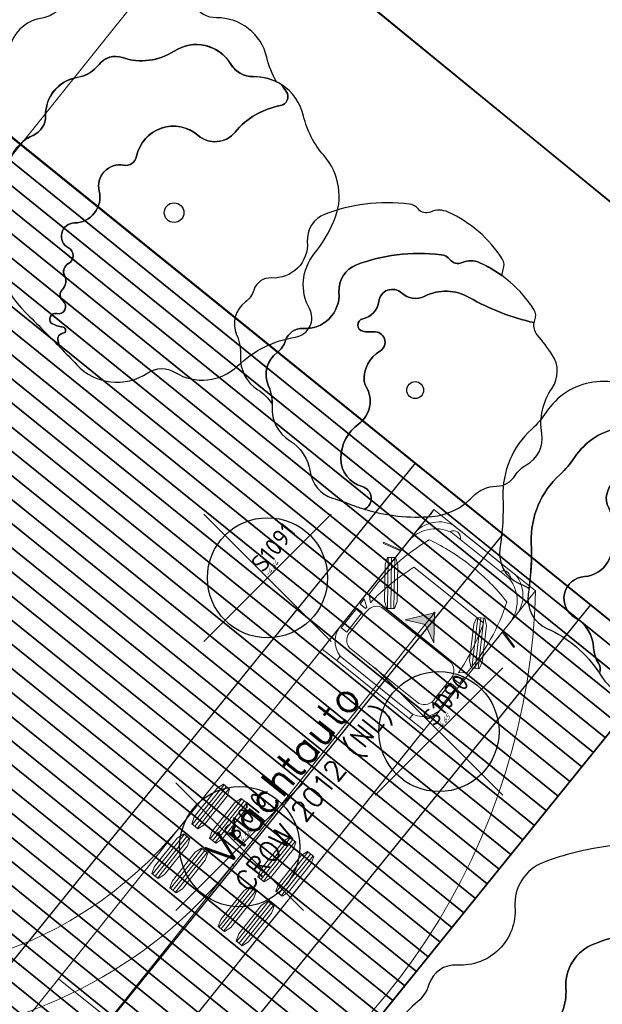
# Model space of a CAD drawing. Header units: metres. Extents: x 93008 to 98406, y 448779 to 454332.
# Tile 108 of 136: x 95703 to 95715, y 451773 to 451792. Entities that reach past the tile are written whole.
import ezdxf
from ezdxf.enums import TextEntityAlignment as Align

# ---------------------------------------------------------------- set-up
doc = ezdxf.new("R2010")
doc.units = ezdxf.units.M
doc.header["$MEASUREMENT"] = 0
doc.header["$PDMODE"] = 3
doc.header["$PDSIZE"] = 0.25
doc.linetypes.add('XX-PROJECTGRENS', pattern=[18, 12, -3, 0, -3])
doc.layers.get('DefPoints').update_dxf_attribs({"color": 6})
for name, color, linetype, lineweight in [('B-ME-AL-SITUATIEMETING-S', 7, 'Continuous', 13), ('B-ME-GR-BOOM-ONVOLDOENDE-S', 1, 'Continuous', 25), ('B-ME-GR-BOOM-S', 90, 'Continuous', 25), ('N-PV-GR-BOOM-BRUIN-S', 32, 'Continuous', 25), ('N-PV-GR-BOOM-BRUINDONKER-S', 34, 'Continuous', 25), ('N-PV-GR-BOOM-GEEL-S', 2, 'Continuous', 25), ('N-PV-GR-BOOM-GEELDONKER-S', 42, 'Continuous', 25), ('N-PV-GR-BOOM-GROEN-S', 3, 'Continuous', 25), ('N-PV-GR-BOOM-GROENDONKER-S', 85, 'Continuous', 25), ('N-PV-GR-BOOM-S', 1, 'Continuous', 25), ('N-PV-IE-TERREINAFSCHEIDING_KUNSTMATIG_HEKWERK-G', 20, 'IE-TERREINAFSCHEIDING-KUNSTMATIG', 35), ('N-PV-KG-GRENS_BEHEER-G', 210, 'Continuous', 35), ('N-PV-KG-PROJECTGRENS-G', 7, 'XX-PROJECTGRENS', 35), ('N-PV-VH-VERHARDING_GRASBETONSTENEN-A', 8, 'Continuous', 35), ('N-PV-VH-VERHARDING_HALFVERHARDING-G', 252, 'Continuous', 35), ('X-XX-AL-MEETPUNT_DATA_HOOGTE-T', 3, 'Continuous', 13), ('X-XX-AL-MEETPUNT_DATA_PUNTNUMMER-T', 7, 'Continuous', 13), ('X-XX-AL-MEETPUNT_MARKER-S', 7, 'Continuous', 13), ('X-XX-AL-REFERENTIE_AUTOTURN-G', 7, 'Continuous', 18)]:
    doc.layers.add(name, color=color, linetype=linetype, lineweight=lineweight)
doc.layers.add('B-RO-GR-BEPLANTING_CULTUUR_VASTE PLANTENVAK-V', color=7, linetype='Continuous', lineweight=18, true_color=0xa5a552)
doc.layers.add('X-XX-AL-HULPLIJN-G', color=6, linetype='Continuous', plot=False)
doc.layers.add('X-XX-AL-SCHADUW-G', color=6, linetype='Continuous')
doc.styles.add('NLCS-ISO', font='NLCS-ISO.ttf')
doc.styles.add('TSText', font='Simplex.shx')
doc.linetypes.add('IE-TERREINAFSCHEIDING-KUNSTMATIG', pattern='A,4,[82,NLCS.SHX,S=0.75,R=90,X=0,Y=0],4,-2', length=10)

# ---------------------------------------------------------------- blocks, each defined once
blk = doc.blocks.new('*U273')
at = {"layer": 'B-ME-GR-BOOM-ONVOLDOENDE-S'}
for p, q in [((-1.061, -1.061), (1.061, 1.061)), ((-1.061, 1.061), (1.061, -1.061))]:
    blk.add_line(p, q, dxfattribs=at)
blk.add_circle((0, 0), 1, dxfattribs=at)
blk = doc.blocks.new('SAL-MEETPUNT_MARKER-SO')
at = {"layer": 'DefPoints', "color": 0, "linetype": 'ByBlock', "lineweight": -2}
blk.add_point((0, 0), dxfattribs=at)
at = {"layer": 'X-XX-AL-MEETPUNT_MARKER-S'}
blk.add_circle((0, 0), 0.0815, dxfattribs=at)
at = {"layer": 'X-XX-AL-MEETPUNT_DATA_HOOGTE-T', "style": 'NLCS-ISO', "oblique": 30}
blk.add_attdef('HOOGTE', (0.08, 0), '', height=1, dxfattribs=at)
at = {"layer": 'X-XX-AL-MEETPUNT_DATA_PUNTNUMMER-T', "color": 1, "style": 'NLCS-ISO'}
blk.add_attdef('PUNTID', (0.08, 1.19), '', height=3.5, dxfattribs=at)
blk = doc.blocks.new('*U54')
at = {"layer": 'N-PV-GR-BOOM-GEEL-S'}
blk.add_lwpolyline([(3.823, 2.167, -0.077411), (1.737, 2.976, 0.25338), (0.306, 3.016, -0.313234), (-0.436, 3.12, 0.611697), (-1.166, 2.852, -0.321523), (-1.684, 2.289, 0.811438), (-1.685, 1.891, 0.079735), (-1.339, 1.874, -0.80887), (-1.133, 1.252, 0.285039), (-1.636, 0.297, 0.120192), (-1.575, 0.104, -0.390977), (-1.812, -1.085, 0.237366), (-2.387, -2.198, 0.342476), (-1.701, -3.1, -0.687413), (-1.624, -3.83, 0.095092), (0.538, -4.06, 0.185494), (1.839, -3.431, -0.202595), (2.615, -3.087, 0.257097), (3.211, -2.745, -0.134222), (3.579, -2.397, 0.32068), (4.067, -1.411, -0.193351), (4.399, 0.064, 0.308305), (4.404, 1.131, 0.02394), (3.92, 1.779, -0.225611)], format="xyb", close=True, dxfattribs=at)
blk.add_circle((0, 0), 0.272, dxfattribs=at)
at = {"layer": 'N-PV-GR-BOOM-GEELDONKER-S'}
blk.add_lwpolyline([(2.081, 4.092, 0.215114), (1.506, 4.095, -0.339907), (1.123, 4.188, 0.194739), (0.83, 4.351, 0.062226), (-0.592, 4.35, 0.060058), (-1.878, 4.028, 0.33032), (-2.447, 3.137, -0.454376), (-3.6, 1.977, 0.346389), (-4.165, 1.589, -0.158321), (-4.437, 1.205, 0.347703), (-4.717, 0.154, -0.1163), (-4.592, -0.541, 0.273095), (-4.035, -1.616, -0.219827), (-3.372, -2.629, 0.287405), (-2.653, -3.472, -0.015909), (-2.022, -3.693, 0.018228), (-1.624, -3.83, 0.687413), (-1.701, -3.1, -0.342476), (-2.387, -2.198, -0.237366), (-1.812, -1.085, 0.390977), (-1.575, 0.104, -0.120192), (-1.636, 0.297, -0.285039), (-1.133, 1.252, 0.80887), (-1.339, 1.874, -0.079735), (-1.685, 1.891, -0.811438), (-1.684, 2.289, 0.321523), (-1.166, 2.852, -0.611697), (-0.436, 3.12, 0.313234), (0.306, 3.016, -0.25338), (1.737, 2.976, 0.077411), (3.823, 2.167, -0.044924), (3.847, 2.247, 0.241983), (3.813, 2.589, 0.143352)], format="xyb", close=True, dxfattribs=at)
at = {"layer": 'X-XX-AL-SCHADUW-G'}
blk.add_lwpolyline([(1.064, 5.718, 0.215114), (0.489, 5.722, -0.339907), (0.106, 5.814, 0.194739), (-0.186, 5.977, 0.062226), (-1.609, 5.976, 0.060058), (-2.895, 5.654, 0.33032), (-3.463, 4.764, -0.454376), (-4.617, 3.603, 0.346389), (-5.182, 3.215, -0.158321), (-5.453, 2.831, 0.347703), (-5.733, 1.78, -0.1163), (-5.609, 1.085, 0.273095), (-5.051, 0.011, -0.114686), (-4.59, -0.452, 0.101663), (-4.717, 0.154, -0.347703), (-4.437, 1.205, 0.158321), (-4.165, 1.589, -0.346389), (-3.6, 1.977, 0.454376), (-2.447, 3.137, -0.33032), (-1.878, 4.028, -0.060058), (-0.592, 4.35, -0.062226), (0.83, 4.351, -0.194739), (1.123, 4.188, 0.339907), (1.506, 4.095, -0.215114), (2.081, 4.092, -0.051089), (2.798, 3.67, -0.111985), (2.83, 3.874, 0.241983), (2.797, 4.216, 0.143352)], format="xyb", close=True, dxfattribs=at)
blk = doc.blocks.new('*U241')
at = {"layer": 'X-XX-AL-REFERENTIE_AUTOTURN-G', "color": 6, "linetype": 'Continuous', "lineweight": 0, "ltscale": 0.3048, "transparency": 33554687}
blk.add_circle((0, 0), 0.0127, dxfattribs=at)
blk = doc.blocks.new('*U242')
at = {"layer": 'X-XX-AL-REFERENTIE_AUTOTURN-G', "transparency": 33554687}
blk.add_hatch(color=4, dxfattribs=at).paths.add_polyline_path([(0, 0), (-0.584, -0.144), (-0.188, -0.235), (-0.012, -0.601)])
at = {"layer": 'X-XX-AL-REFERENTIE_AUTOTURN-G', "color": 4, "linetype": 'Continuous', "ltscale": 0.3048, "transparency": 33554687, "flags": 128}
blk.add_lwpolyline([(0, 0), (-0.584, -0.144), (-0.188, -0.235), (-0.012, -0.601)], close=True, dxfattribs=at)
blk = doc.blocks.new('*U244')
at = {"layer": 'X-XX-AL-REFERENTIE_AUTOTURN-G', "color": 6, "linetype": 'Continuous', "lineweight": 0, "ltscale": 0.3048, "transparency": 33554687}
blk.add_circle((0, 0), 0.0127, dxfattribs=at)
blk = doc.blocks.new('*U245')
at = {"layer": 'X-XX-AL-REFERENTIE_AUTOTURN-G', "transparency": 33554687}
blk.add_hatch(color=4, dxfattribs=at).paths.add_polyline_path([(0, 0), (-0.584, -0.144), (-0.188, -0.235), (-0.012, -0.601)])
at = {"layer": 'X-XX-AL-REFERENTIE_AUTOTURN-G', "color": 4, "linetype": 'Continuous', "ltscale": 0.3048, "transparency": 33554687, "flags": 128}
blk.add_lwpolyline([(0, 0), (-0.584, -0.144), (-0.188, -0.235), (-0.012, -0.601)], close=True, dxfattribs=at)
blk = doc.blocks.new('*U246')
at = {"layer": 'X-XX-AL-REFERENTIE_AUTOTURN-G', "color": 6, "linetype": 'Continuous', "lineweight": 0, "ltscale": 0.3048, "transparency": 33554687}
blk.add_circle((0, 0), 0.0127, dxfattribs=at)
blk = doc.blocks.new('*U251')
at = {"layer": 'X-XX-AL-REFERENTIE_AUTOTURN-G', "color": 254, "linetype": 'Continuous', "ltscale": 0.3048, "transparency": 33554687}
for p, q in [((-9.832, 3.7), (-9.832, 4.164)), ((-9.832, 4.164), (-8.198, 4.164)), ((-8.198, 4.164), (-8.198, 3.7)), ((-7.857, 3.7), (-7.857, 4.164)), ((-7.857, 4.164), (-7.408, 4.164)), ((-7.408, 4.164), (-7.736, 3.7)), ((-7.36, 3.683), (-6.981, 4.111)), ((-8.198, 3.7), (-9.832, 3.7)), ((-8.03, 3.527), (-9.638, 3.527)), ((-7.736, 3.7), (-7.857, 3.7)), ((-11.701, -3.046), (-11.701, 3.046)), ((-11.338, 3.046), (-11.338, -3.046)), ((-10.535, 2.918), (-10.535, -2.918)), ((-7.132, -2.918), (-7.132, 2.918)), ((-3.76, -2.918), (-3.76, 2.918)), ((-0.449, -2.437), (-0.449, 2.437)), ((-9.832, -3.7), (-9.832, -4.164)), ((-8.198, -3.7), (-9.832, -3.7)), ((-9.638, -3.527), (-8.03, -3.527)), ((-8.198, -4.164), (-8.198, -3.7)), ((-7.857, -3.7), (-7.857, -4.164)), ((-7.736, -3.7), (-7.857, -3.7)), ((-7.408, -4.164), (-7.736, -3.7)), ((-6.981, -4.111), (-7.36, -3.683)), ((-9.832, -4.164), (-8.198, -4.164)), ((-7.857, -4.164), (-7.408, -4.164))]:
    blk.add_line(p, q, dxfattribs=at)
at = {"layer": 'X-XX-AL-REFERENTIE_AUTOTURN-G', "color": 254, "linetype": 'Continuous', "ltscale": 0.3048, "transparency": 33554687, "flags": 128}
blk.add_lwpolyline([(-39.37, 4.243), (-39.37, -4.265), (-11.701, -4.265), (-11.701, -3.046), (-11.338, -3.046, 0.190294), (-11.338, -3.048, 0.380995), (-9.548, -4.265), (-3.484, -4.265), (-3.485, -4.275), (-3.784, -5.44, 0.940331), (-3.705, -5.455), (-3.398, -4.265), (-2.304, -4.264, 0.383685), (0, -2.627), (0, 0), (0, 2.627, 0.383685), (-2.304, 4.264), (-3.398, 4.265), (-3.705, 5.455, 0.940331), (-3.784, 5.44), (-3.485, 4.275), (-3.484, 4.265), (-9.548, 4.265, 0.380995), (-11.338, 3.048, 0.190294), (-11.338, 3.046), (-11.701, 3.046), (-11.701, 4.265), (-39.37, 4.265)], format="xyb", dxfattribs=at)
at = {"layer": 'X-XX-AL-REFERENTIE_AUTOTURN-G', "color": 254, "linetype": 'Continuous', "ltscale": 0.3048, "transparency": 33554687}
for centre, radius, start, end in [((-6.427, -9.028), 13.151, 69.06927, 92.41646), ((-2.743, 1.911), 2.354, 12.90942, 90.42697), ((-9.746, 2.721), 0.813, 82.31224, 166.01493), ((-7.921, 2.721), 0.813, 13.98508, 97.68775), ((-8.495, -10.503), 14.232, 70.56644, 85.42304), ((-15.825, -0.009), 14.469, 0.03475, 13.03647), ((-0.671, 2.1), 0.488, 297.04859, 63.477), ((-15.825, 0.009), 14.469, 346.96353, 359.96525), ((-0.671, -2.1), 0.488, 296.523, 62.95141), ((-2.743, -1.911), 2.354, 269.57303, 347.09058), ((-9.746, -2.721), 0.813, 193.98507, 277.68776), ((-7.921, -2.721), 0.813, 262.31225, 346.01492), ((-8.495, 10.503), 14.232, 274.57696, 289.43356), ((-6.427, 9.028), 13.151, 267.58354, 290.93073)]:
    blk.add_arc(centre, radius, start, end, dxfattribs=at)
blk = doc.blocks.new('*U250')
at = {"layer": 'X-XX-AL-REFERENTIE_AUTOTURN-G', "color": 2, "linetype": 'Continuous', "ltscale": 0.3048, "transparency": 33554687}
for p, q in [((-26.826, 3.737), (-30.159, 3.737)), ((-26.826, 3.528), (-30.159, 3.528)), ((-26.826, 3.32), (-30.159, 3.32)), ((-22.659, 3.737), (-25.992, 3.737)), ((-22.659, 3.528), (-25.992, 3.528)), ((-22.659, 3.32), (-25.992, 3.32)), ((-26.826, 2.237), (-30.159, 2.237)), ((-26.826, 2.029), (-30.159, 2.029)), ((-22.659, 2.237), (-25.992, 2.237)), ((-22.659, 2.029), (-25.992, 2.029)), ((-26.826, 1.821), (-30.159, 1.821)), ((-22.659, 1.821), (-25.992, 1.821)), ((-26.826, -1.821), (-30.159, -1.821)), ((-22.659, -1.821), (-25.992, -1.821)), ((-26.826, -2.029), (-30.159, -2.029)), ((-26.826, -2.237), (-30.159, -2.237)), ((-22.659, -2.029), (-25.992, -2.029)), ((-22.659, -2.237), (-25.992, -2.237)), ((-26.826, -3.32), (-30.159, -3.32)), ((-26.826, -3.528), (-30.159, -3.528)), ((-26.826, -3.737), (-30.159, -3.737)), ((-22.659, -3.32), (-25.992, -3.32)), ((-22.659, -3.528), (-25.992, -3.528)), ((-22.659, -3.737), (-25.992, -3.737))]:
    blk.add_line(p, q, dxfattribs=at)
at = {"layer": 'X-XX-AL-REFERENTIE_AUTOTURN-G', "color": 254, "linetype": 'Continuous', "ltscale": 0.3048, "transparency": 33554687, "flags": 128}
for points in [[(-26.826, 3.788), (-26.826, 3.268), (-27.292, 3.112), (-29.692, 3.112), (-30.159, 3.268), (-30.159, 3.788), (-29.692, 3.945), (-27.292, 3.945)], [(-22.659, 3.788), (-22.659, 3.268), (-23.126, 3.112), (-25.526, 3.112), (-25.992, 3.268), (-25.992, 3.788), (-25.526, 3.945), (-23.126, 3.945)], [(-26.826, 2.289), (-26.826, 1.769), (-27.292, 1.612), (-29.692, 1.612), (-30.159, 1.769), (-30.159, 2.289), (-29.692, 2.446), (-27.292, 2.446)], [(-22.659, 2.289), (-22.659, 1.769), (-23.126, 1.612), (-25.526, 1.612), (-25.992, 1.769), (-25.992, 2.289), (-25.526, 2.446), (-23.126, 2.446)], [(-26.826, -1.769), (-26.826, -2.289), (-27.292, -2.446), (-29.692, -2.446), (-30.159, -2.289), (-30.159, -1.769), (-29.692, -1.612), (-27.292, -1.612)], [(-22.659, -1.769), (-22.659, -2.289), (-23.126, -2.446), (-25.526, -2.446), (-25.992, -2.289), (-25.992, -1.769), (-25.526, -1.612), (-23.126, -1.612)], [(-26.826, -3.268), (-26.826, -3.788), (-27.292, -3.945), (-29.692, -3.945), (-30.159, -3.788), (-30.159, -3.268), (-29.692, -3.112), (-27.292, -3.112)], [(-22.659, -3.268), (-22.659, -3.788), (-23.126, -3.945), (-25.526, -3.945), (-25.992, -3.788), (-25.992, -3.268), (-25.526, -3.112), (-23.126, -3.112)]]:
    blk.add_lwpolyline(points, close=True, dxfattribs=at)
blk.add_blockref('*U251', (0, 0))
blk = doc.blocks.new('*U249')
at = {"layer": 'X-XX-AL-REFERENTIE_AUTOTURN-G', "color": 2, "linetype": 'Continuous', "ltscale": 0.3048, "transparency": 33554687}
for p, q in [((-0.923, 1.103), (-0.939, 0.087)), ((-0.86, 1.102), (-0.876, 0.086)), ((-0.796, 1.101), (-0.813, 0.085)), ((0.861, -0.094), (0.747, -1.104)), ((0.924, -0.102), (0.81, -1.111)), ((0.987, -0.109), (0.874, -1.118))]:
    blk.add_line(p, q, dxfattribs=at)
at = {"layer": 'X-XX-AL-REFERENTIE_AUTOTURN-G', "color": 254, "linetype": 'Continuous', "ltscale": 0.3048, "transparency": 33554687, "flags": 128}
for points in [[(-0.939, 1.103), (-0.781, 1.101), (-0.735, 0.958), (-0.747, 0.226), (-0.797, 0.085), (-0.955, 0.087), (-1.001, 0.23), (-0.989, 0.962)], [(0.845, -0.093), (1.003, -0.11), (1.034, -0.257), (0.953, -0.984), (0.889, -1.12), (0.732, -1.102), (0.7, -0.956), (0.782, -0.229)]]:
    blk.add_lwpolyline(points, close=True, dxfattribs=at)
at = {"xscale": 0.3048204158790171, "yscale": 0.3048204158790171, "zscale": 0.3048204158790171, "rotation": 51.37016247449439}
blk.add_blockref('*U250', (0.999, 1.25), dxfattribs=at)
at = {"layer": 'X-XX-AL-REFERENTIE_AUTOTURN-G', "color": 4, "transparency": 33554687, "style": 'TSText'}
for s, height, p in [('Vrachtauto', 0.6013, (-3.019, -3.22)), ('CROW 2012 (NL)', 0.40083, (-2.432, -3.689))]:
    blk.add_text(s, height=height, rotation=51.3702, dxfattribs=at).set_placement(p, align=Align.MIDDLE_CENTER)
blk = doc.blocks.new('*U261')
at = {"layer": 'X-XX-AL-REFERENTIE_AUTOTURN-G', "color": 3, "linetype": 'Continuous', "ltscale": 0.3048, "transparency": 33554687, "flags": 128}
blk.add_lwpolyline([(95685.266, 451749.536), (95686.954, 451751.699), (95692.414, 451758.653), (95698.702, 451766.501), (95711.32, 451782.282), (95711.524, 451782.525), (95711.626, 451782.665), (95713.657, 451781.042), (95713.351, 451780.659), (95701.19, 451765.439), (95695.116, 451757.82), (95691.015, 451752.646), (95687.244, 451747.841), (95687.112, 451747.687), (95687.059, 451747.605), (95685.013, 451749.209)], close=True, dxfattribs=at)
blk.add_lwpolyline([(95703.103, 451773.861), (95703.607, 451774.065), (95704.1, 451774.305), (95704.359, 451774.448), (95704.663, 451774.633), (95704.959, 451774.831), (95705.246, 451775.043), (95705.659, 451775.386), (95705.922, 451775.63), (95706.175, 451775.886), (95706.534, 451776.294), (95711.369, 451782.343), (95711.502, 451782.506), (95711.575, 451782.576), (95711.626, 451782.665), (95713.657, 451781.042), (95713.642, 451780.663), (95713.608, 451780.185), (95713.557, 451779.709), (95713.489, 451779.237), (95713.405, 451778.769), (95713.304, 451778.305), (95713.187, 451777.847), (95713.055, 451777.394), (95712.907, 451776.949), (95712.745, 451776.513), (95712.569, 451776.085), (95712.378, 451775.665), (95712.174, 451775.253), (95711.956, 451774.849), (95711.726, 451774.455), (95711.483, 451774.07), (95711.228, 451773.695), (95710.961, 451773.33), (95710.682, 451772.975), (95710.393, 451772.631)], dxfattribs=at)
blk = doc.blocks.new('*U239')
at = {"layer": 'X-XX-AL-REFERENTIE_AUTOTURN-G', "color": 6, "linetype": 'Continuous', "ltscale": 0.3048, "transparency": 33554687}
blk.add_line((95692.451, 451756.593), (95711.642, 451780.603), dxfattribs=at)
blk.add_line((95692.451, 451756.593), (95711.642, 451780.603), dxfattribs=at)
blk.add_arc((95700.36, 451781.363), 9.287, 223.9557, 321.3702, dxfattribs=at)
for name, p in [('*U249', (95711.642, 451780.603)), ('*U261', (0, 0)), ('*U242', (95711.642, 451780.603)), ('*U245', (95711.642, 451780.603))]:
    blk.add_blockref(name, p)
for name, p, rotation in [('*U241', (95711.642, 451780.603), 51.36532186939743), ('*U244', (95711.642, 451780.603), 51.36532186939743), ('*U246', (95707.616, 451775.565), 231.3701624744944)]:
    blk.add_blockref(name, p, dxfattribs=dict(rotation=rotation))
blk = doc.blocks.new('*U275')
at = {"layer": 'N-PV-GR-BOOM-GEEL-S'}
blk.add_circle((0, 0), 0.196, dxfattribs=at)
at = {"layer": 'N-PV-GR-BOOM-GROEN-S'}
blk.add_lwpolyline([(2.586, 1.929, 0.194112), (2.148, 2.554, 0.014101), (2.24, 2.418, -0.551355), (2.125, 2.138, 0.179184), (1.217, 1.607, -0.423761), (0.476, 1.546, 0.573312), (-0.748, 1.126, -0.409223), (-1.011, 0.948, 0.541274), (-1.495, 0.432, -0.481668), (-1.988, -0.205, 0.773685), (-2.11, -0.701, -0.599812), (-2.111, -1.016, 0.402715), (-2.188, -1.251, -0.326121), (-2.234, -1.541, 0.437046), (-2.219, -1.763, -0.794396), (-2.341, -2.016, 0.730074), (-2.454, -2.208, 0.077283), (-2.217, -2.288, -0.872012), (-2.221, -2.41, 0.429806), (-2.32, -2.546, 0.076025), (-2.266, -2.701, -0.003192), (-1.945, -3.038, 0.366642), (-0.526, -3.2, -0.295073), (0.023, -3.191, 0.34419), (1.269, -3.059, -0.15451), (2.422, -2.486, 0.520564), (2.701, -1.916, -0.30268), (2.793, -0.829, 0.064915), (3.192, -0.167, 0.291015), (2.988, 1.146, -0.123778)], format="xyb", close=True, dxfattribs=at)
blk.add_circle((0, 0), 0.196, dxfattribs=at)
at = {"layer": 'N-PV-GR-BOOM-GROENDONKER-S'}
blk.add_lwpolyline([(2.148, 2.554, 0.147874), (1.581, 2.719, -0.26944), (1.129, 2.971, 0.425048), (0.001, 3.228, -0.232505), (-1.032, 3.1, 0.319522), (-1.498, 2.96, -0.19084), (-1.934, 2.703, 0.375115), (-2.566, 1.935, -0.309288), (-2.817, 1.544, 0.284004), (-3.313, 0.846, -0.045619), (-3.474, -0.219, 0.265003), (-2.97, -1.992, -0.006844), (-2.266, -2.701, -0.076018), (-2.32, -2.546, -0.43517), (-2.219, -2.41, 0.857322), (-2.217, -2.288, -0.077283), (-2.454, -2.208, -0.730074), (-2.341, -2.016, 0.794332), (-2.219, -1.763, -0.448673), (-2.23, -1.536, 0.313449), (-2.186, -1.256, -0.411786), (-2.111, -1.016, 0.599812), (-2.11, -0.701, -0.773685), (-1.988, -0.205, 0.481667), (-1.495, 0.432, -0.542825), (-1.009, 0.948, 0.406608), (-0.748, 1.126, -0.575855), (0.48, 1.542, 0.420498), (1.217, 1.607, -0.179401), (2.126, 2.138, 0.549049), (2.24, 2.418, -0.014101)], format="xyb", close=True, dxfattribs=at)
at = {"layer": 'X-XX-AL-SCHADUW-G'}
blk.add_lwpolyline([(0.845, 3.893, -0.267086), (0.396, 4.144, 0.425892), (-0.733, 4.403, -0.231967), (-1.764, 4.274, 0.321096), (-2.233, 4.135, -0.189768), (-2.665, 3.878, 0.376187), (-3.3, 3.11, -0.309288), (-3.551, 2.718, 0.285202), (-4.047, 2.017, -0.045466), (-4.208, 0.956, 0.265003), (-3.704, -0.817, -0.002047), (-3.491, -1.028, -0.109973), (-3.474, -0.219, 0.045312), (-3.313, 0.838, -0.286405), (-2.817, 1.544, 0.30929), (-2.566, 1.935, -0.377254), (-1.928, 2.704, 0.188702), (-1.498, 2.96, -0.322673), (-1.027, 3.099, 0.231432), (0.001, 3.228, -0.426735), (1.131, 2.967, 0.264732), (1.577, 2.719, -0.119156), (2.044, 2.613, -0.073337), (1.852, 3.104, 0.352705)], format="xyb", close=True, dxfattribs=at)
blk = doc.blocks.new('*U296')
at = {"layer": 'N-PV-GR-BOOM-GEEL-S'}
blk.add_lwpolyline([(2.377, 1.347, -0.077411), (1.08, 1.85, 0.25338), (0.19, 1.875, -0.313234), (-0.271, 1.94, 0.611697), (-0.725, 1.773, -0.321523), (-1.047, 1.423, 0.811438), (-1.047, 1.176, 0.079735), (-0.832, 1.165, -0.80887), (-0.704, 0.778, 0.285039), (-1.017, 0.185, 0.120192), (-0.979, 0.065, -0.390977), (-1.127, -0.674, 0.237366), (-1.484, -1.366, 0.342476), (-1.058, -1.927, -0.687413), (-1.01, -2.381, 0.095092), (0.335, -2.524, 0.185494), (1.143, -2.133, -0.202595), (1.625, -1.919, 0.257097), (1.996, -1.707, -0.134222), (2.225, -1.49, 0.32068), (2.528, -0.877, -0.193351), (2.734, 0.04, 0.308305), (2.738, 0.703, 0.02394), (2.437, 1.106, -0.225611)], format="xyb", close=True, dxfattribs=at)
blk.add_circle((0, 0), 0.169, dxfattribs=at)
at = {"layer": 'N-PV-GR-BOOM-GEELDONKER-S'}
blk.add_lwpolyline([(1.294, 2.544, 0.215114), (0.936, 2.546, -0.339907), (0.698, 2.604, 0.194739), (0.516, 2.705, 0.062226), (-0.368, 2.704, 0.060058), (-1.168, 2.504, 0.33032), (-1.521, 1.95, -0.454376), (-2.238, 1.229, 0.346389), (-2.589, 0.988, -0.158321), (-2.758, 0.749, 0.347703), (-2.932, 0.096, -0.1163), (-2.855, -0.337, 0.273095), (-2.508, -1.005, -0.219827), (-2.096, -1.634, 0.287405), (-1.649, -2.159, -0.015909), (-1.257, -2.296, 0.018228), (-1.01, -2.381, 0.687413), (-1.058, -1.927, -0.342476), (-1.484, -1.366, -0.237366), (-1.127, -0.674, 0.390977), (-0.979, 0.065, -0.120192), (-1.017, 0.185, -0.285039), (-0.704, 0.778, 0.80887), (-0.832, 1.165, -0.079735), (-1.047, 1.176, -0.811438), (-1.047, 1.423, 0.321523), (-0.725, 1.773, -0.611697), (-0.271, 1.94, 0.313234), (0.19, 1.875, -0.25338), (1.08, 1.85, 0.077411), (2.377, 1.347, -0.044924), (2.391, 1.397, 0.241983), (2.371, 1.61, 0.143352)], format="xyb", close=True, dxfattribs=at)
at = {"layer": 'X-XX-AL-SCHADUW-G'}
blk.add_lwpolyline([(0.662, 3.555, 0.215114), (0.304, 3.557, -0.339907), (0.066, 3.615, 0.194739), (-0.116, 3.716, 0.062226), (-1, 3.715, 0.060058), (-1.8, 3.515, 0.33032), (-2.153, 2.961, -0.454376), (-2.87, 2.24, 0.346389), (-3.221, 1.999, -0.158321), (-3.39, 1.76, 0.347703), (-3.564, 1.107, -0.1163), (-3.487, 0.675, 0.273095), (-3.14, 0.007, -0.114686), (-2.853, -0.281, 0.101663), (-2.932, 0.096, -0.347703), (-2.758, 0.749, 0.158321), (-2.589, 0.988, -0.346389), (-2.238, 1.229, 0.454376), (-1.521, 1.95, -0.33032), (-1.168, 2.504, -0.060058), (-0.368, 2.704, -0.062226), (0.516, 2.705, -0.194739), (0.698, 2.604, 0.339907), (0.936, 2.546, -0.215114), (1.294, 2.544, -0.051089), (1.739, 2.282, -0.111985), (1.759, 2.408, 0.241983), (1.739, 2.621, 0.143352)], format="xyb", close=True, dxfattribs=at)
blk = doc.blocks.new('*U295')
at = {"layer": 'N-PV-GR-BOOM-BRUIN-S'}
blk.add_lwpolyline([(0.258, 1.496, -0.192519), (-0.447, 1.716, 0.816641), (-1.069, 1.205, -0.256301), (-1.086, 0.123, -0.251484), (-1.553, -0.17, 0.744087), (-1.739, -0.992, -0.257435), (-1.371, -1.59, 0.132007), (-1.271, -1.902, -0.253043), (-1.256, -2.096, -0.004008), (-1.235, -2.129, 0.51341), (0.883, -2.259, -0.13453), (1.631, -1.726, 0.442266), (2.384, 0.128, -0.114927), (2.172, 1.083, 0.146608)], format="xyb", close=True, dxfattribs=at)
blk.add_circle((0, 0), 0.151, dxfattribs=at)
at = {"layer": 'N-PV-GR-BOOM-BRUINDONKER-S'}
blk.add_lwpolyline([(-0.447, 1.716, 0.192519), (0.258, 1.496, -0.146608), (2.172, 1.083, -0.003658), (2.172, 1.115, 0.405204), (1.257, 2.108, -0.162581), (0.264, 2.503, 0.450169), (-1.751, 2.208, -0.064453), (-2.041, 1.869, 0.222215), (-2.614, 0.513, -0.048296), (-2.675, -0.518, 0.339297), (-2.301, -1.205, -0.145068), (-1.256, -2.096, 0.253043), (-1.271, -1.902, -0.132007), (-1.371, -1.59, 0.257435), (-1.739, -0.992, -0.744087), (-1.553, -0.17, 0.251484), (-1.086, 0.123, 0.256301), (-1.069, 1.205, -0.816641)], format="xyb", close=True, dxfattribs=at)
at = {"layer": 'X-XX-AL-SCHADUW-G'}
blk.add_lwpolyline([(-1.751, 2.208, -0.450169), (0.264, 2.503, 0.162581), (1.257, 2.108, -0.09362), (1.607, 2.021, 0.404789), (0.691, 3.013, -0.162581), (-0.302, 3.408, 0.450169), (-2.317, 3.113, -0.064453), (-2.607, 2.774, 0.222215), (-3.18, 1.418, -0.048296), (-3.241, 0.387, 0.339297), (-2.867, -0.3, -0.024124), (-2.659, -0.405, 0.042935), (-2.614, 0.513, -0.222215), (-2.041, 1.869, 0.064453)], format="xyb", close=True, dxfattribs=at)

msp = doc.modelspace()

# ---------------------------------------------------------------- hatches: boundary and pattern name
at = {"layer": 'N-PV-VH-VERHARDING_GRASBETONSTENEN-A'}
h = msp.add_hatch(dxfattribs=at)
h.set_pattern_fill('ANSI31', color=256, scale=3, angle=-45)
h.set_pattern_definition([(321.057, (95699.67303, 451762.08726), (0.2357051, 0.2916643), [])])
edge = h.paths.add_edge_path()
edge.add_line((95671.201, 451734.015), (95670.967, 451734.203))
edge.add_line((95670.967, 451734.203), (95667.377, 451737.104))
edge.add_line((95667.377, 451737.104), (95666.812, 451736.404))
edge.add_line((95666.812, 451736.404), (95665.255, 451737.662))
edge.add_line((95665.255, 451737.662), (95666.685, 451739.432))
edge.add_line((95666.685, 451739.432), (95668.56, 451737.917))
edge.add_line((95668.56, 451737.917), (95671.109, 451741.071))
edge.add_line((95671.109, 451741.071), (95669.26, 451742.565))
edge.add_line((95669.26, 451742.565), (95678.012, 451753.396))
edge.add_line((95678.012, 451753.396), (95683.366, 451749.069))
edge.add_line((95683.366, 451749.069), (95693.331, 451761.399))
edge.add_arc((95686.549, 451766.88), 8.72, 321.057, 348.1766)
edge.add_arc((95690.19, 451766.118), 5, 348.1766, 446.0942)
edge.add_arc((95691.008, 451778.09), 7, 231.057, 266.0942, ccw=False)
edge.add_line((95686.608, 451772.646), (95686.276, 451772.914))
edge.add_line((95686.276, 451772.914), (95701.367, 451791.587))
edge.add_line((95701.367, 451791.587), (95716.236, 451779.57))
edge.add_line((95716.236, 451779.57), (95701.145, 451760.897))
edge.add_line((95701.145, 451760.897), (95699.673, 451762.087))
edge.add_line((95699.673, 451762.087), (95652.958, 451704.282))
edge.add_line((95652.958, 451704.282), (95647.843, 451698.031))
edge.add_line((95647.843, 451698.031), (95644.36, 451700.88))
edge.add_line((95644.36, 451700.88), (95649.467, 451707.121))
edge.add_line((95649.467, 451707.121), (95671.201, 451734.015))

# ---------------------------------------------------------------- linework, layer by layer
at = {"layer": 'B-RO-GR-BEPLANTING_CULTUUR_VASTE PLANTENVAK-V', "flags": 128}
msp.add_lwpolyline([(95707.483, 451795.085), (95631, 451857.69), (95626.788, 451852.429), (95703.134, 451789.649)], close=True, dxfattribs=at)
at = {"layer": 'N-PV-IE-TERREINAFSCHEIDING_KUNSTMATIG_HEKWERK-G', "flags": 128}
msp.add_lwpolyline([(95668.56, 451737.917), (95677.037, 451731.066), (95716.236, 451779.57), (95615.796, 451860.74), (95557.49, 451788.591), (95563.323, 451783.877)], dxfattribs=at)
at = {"layer": 'N-PV-KG-GRENS_BEHEER-G', "flags": 128}
msp.add_lwpolyline([(95650.423, 451681.125), (95728.569, 451777.825), (95615.528, 451870.355)], dxfattribs=at)
at = {"layer": 'N-PV-KG-PROJECTGRENS-G', "flags": 128}
msp.add_lwpolyline([(95528.768, 451789.035), (95522.238, 451794.378), (95519.076, 451790.505), (95511.297, 451796.838), (95505.914, 451790.259), (95504.476, 451788.501), (95510.917, 451783.044), (95511.409, 451782.628), (95519.184, 451776.26), (95521.356, 451774.481), (95528.374, 451768.999), (95531.72, 451773.088), (95646.308, 451679.324), (95647.253, 451677.203), (95728.569, 451777.825), (95615.528, 451870.355), (95605.389, 451857.78), (95563.981, 451806.839), (95553.526, 451793.977), (95548.073, 451787.229), (95539.514, 451794.232), (95538.164, 451792.582), (95534.233, 451795.676), (95528.768, 451789.035)], close=True, dxfattribs=at)
at = {"layer": 'N-PV-VH-VERHARDING_HALFVERHARDING-G', "flags": 128}
msp.add_lwpolyline([(95686.276, 451772.914), (95701.367, 451791.587), (95716.236, 451779.57), (95701.145, 451760.897), (95699.673, 451762.087), (95652.958, 451704.282)], dxfattribs=at)
at = {"layer": 'X-XX-AL-HULPLIJN-G', "flags": 128}
for points in [[(95628.434, 451681.416), (95649.467, 451707.121), (95711.263, 451783.589)], [(95630.175, 451679.992), (95651.213, 451705.702), (95713.013, 451782.175)], [(95631.916, 451678.567), (95652.958, 451704.282), (95714.763, 451780.76)]]:
    msp.add_lwpolyline(points, dxfattribs=at)

# ---------------------------------------------------------------- block references
msp.add_blockref('*U239', (0, 0))
at = {"layer": 'B-ME-AL-SITUATIEMETING-S'}
ref = msp.add_blockref('SAL-MEETPUNT_MARKER-SO', (95708.307, 451781.301), dxfattribs=dict(at, xscale=0.1, yscale=0.1, zscale=0.1, rotation=50.92034000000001))
ref.add_attrib('PUNTID', 'S1091', (95708.22, 451781.382), dxfattribs={"layer": 'X-XX-AL-MEETPUNT_DATA_PUNTNUMMER-T', "color": 1, "height": 0.35, "rotation": 50.9203, "style": 'NLCS-ISO'})
ref.add_attrib('HOOGTE', '-4.64', (95708.312, 451781.307), dxfattribs={"layer": 'X-XX-AL-MEETPUNT_DATA_HOOGTE-T', "height": 0.1, "rotation": 50.9203, "style": 'NLCS-ISO', "oblique": 30})
ref = msp.add_blockref('SAL-MEETPUNT_MARKER-SO', (95711.729, 451778.23), dxfattribs=dict(at, xscale=0.1, yscale=0.1, zscale=0.1, rotation=50.92034000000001))
ref.add_attrib('PUNTID', 'S1090', (95711.642, 451778.311), dxfattribs={"layer": 'X-XX-AL-MEETPUNT_DATA_PUNTNUMMER-T', "color": 1, "height": 0.35, "rotation": 50.9203, "style": 'NLCS-ISO'})
ref.add_attrib('HOOGTE', '-4.65', (95711.734, 451778.236), dxfattribs={"layer": 'X-XX-AL-MEETPUNT_DATA_HOOGTE-T', "height": 0.1, "rotation": 50.9203, "style": 'NLCS-ISO', "oblique": 30})
ref = msp.add_blockref('SAL-MEETPUNT_MARKER-SO', (95707.753, 451775.93), dxfattribs=dict(at, xscale=0.1, yscale=0.1, zscale=0.1, rotation=50.92034000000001))
ref.add_attrib('PUNTID', 'S1010', (95707.666, 451776.011), dxfattribs={"layer": 'X-XX-AL-MEETPUNT_DATA_PUNTNUMMER-T', "color": 1, "height": 0.35, "rotation": 50.9203, "style": 'NLCS-ISO'})
ref.add_attrib('HOOGTE', '-4.56', (95707.758, 451775.936), dxfattribs={"layer": 'X-XX-AL-MEETPUNT_DATA_HOOGTE-T', "height": 0.1, "rotation": 50.9203, "style": 'NLCS-ISO', "oblique": 30})
at = {"layer": 'B-ME-GR-BOOM-S', "xscale": 1.2, "yscale": 1.2, "zscale": 1.2}
for p in [(95708.307, 451781.301), (95711.729, 451778.23), (95707.753, 451775.93)]:
    msp.add_blockref('*U273', p, dxfattribs=at)
at = {"layer": 'N-PV-GR-BOOM-S'}
for name, p in [('*U275', (95706.442, 451788.595)), ('*U296', (95711.255, 451785.051)), ('*U295', (95716.188, 451781.495)), ('*U54', (95716.711, 451769.961))]:
    msp.add_blockref(name, p, dxfattribs=at)

doc.saveas('drawing.dxf')
